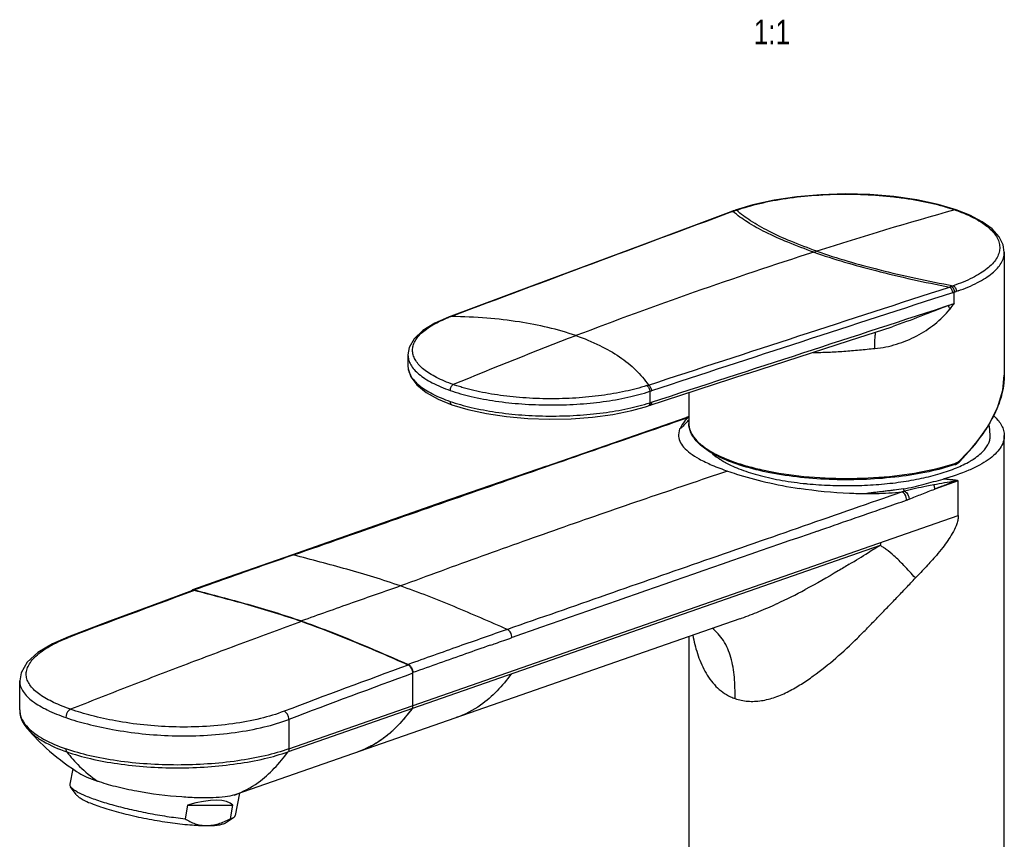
# Model space of a CAD drawing. Header units: millimetres. Extents: x 0 to 841, y 0 to 594.
# Tile 2 of 4: x 96 to 236, y 179 to 296. Entities that reach past the tile are written whole.
import ezdxf

# ---------------------------------------------------------------- set-up
doc = ezdxf.new("R2010")
doc.units = ezdxf.units.MM
doc.header["$LTSCALE"] = 46.255
doc.layers.get('0').update_dxf_attribs({"linetype": 'CONTINUOUS'})
doc.styles.get("Standard").update_dxf_attribs({"font": 'txt', "width": 0.8})

msp = doc.modelspace()

# ---------------------------------------------------------------- linework, layer by layer
at = {"color": 9, "linetype": 'CONTINUOUS'}
for p, q in [((197.51, 268.62), (197.26, 268.52)), ((197.61, 268.65), (197.51, 268.62)), ((197.96, 268.78), (197.77, 268.77)), ((208.99, 262.79), (209.42, 262.93)), ((228.76, 257.01), (229.03, 257.09)), ((229.03, 255.47), (229.03, 257.09)), ((185.59, 242.94), (185.83, 243.02)), ((185.59, 242.94), (185.59, 241.32)), ((185.59, 241.32), (185.83, 241.4)), ((190.82, 239.13), (191.08, 239.22)), ((190.82, 239.13), (191.08, 239.22)), ((229.57, 230.15), (226.24, 228.99)), ((229.57, 225.21), (229.57, 230.15)), ((134.11, 191.93), (229.57, 225.21)), ((218.45, 220.95), (133.99, 191.51)), ((134.77, 219.6), (134.52, 219.51)), ((120.37, 214.43), (119.85, 214.23)), ((120.63, 214.52), (120.37, 214.43)), ((198.5, 210.52), (198.46, 210.51)), ((198.5, 210.52), (198.46, 210.51)), ((95.7, 197.48), (95.71, 197.26)), ((134.11, 196.14), (134.11, 191.93))]:
    msp.add_line(p, q, dxfattribs=at)
at = {"color": 7, "linetype": 'CONTINUOUS'}
for p, q in [((229.31, 268.83), (229.31, 268.83)), ((236.16, 262.8), (236.16, 245.25)), ((236.16, 262.75), (236.16, 262.8)), ((151.09, 248.14), (151.09, 246.56)), ((151.09, 246.57), (151.09, 246.56)), ((199.59, 245.47), (185.32, 240.83)), ((191.16, 242.73), (191.16, 238.36)), ((157.36, 241.02), (157.36, 241.02)), ((170.85, 232.28), (190.79, 239.21)), ((191.16, 239.35), (191.1, 239.33)), ((189.83, 237.61), (189.66, 236.75)), ((189.91, 237.64), (189.83, 237.61)), ((236.16, 175.22), (236.16, 236.63)), ((229.76, 232.89), (231.99, 235.34)), ((229.14, 232.5), (229.14, 232.5)), ((216.57, 228.35), (216.5, 228.32)), ((125.45, 216.42), (120.34, 214.6)), ((120.63, 214.61), (120.65, 214.6)), ((120.63, 214.61), (120.66, 214.6)), ((126.59, 185.45), (198.46, 210.51)), ((135.88, 210.18), (135.9, 210.17)), ((135.88, 210.18), (135.91, 210.17)), ((191.16, 207.96), (191.16, 112.4)), ((151.79, 198.1), (151.79, 202.81)), ((95.7, 197.48), (95.7, 201.64)), ((96.29, 195.48), (96.31, 195.44)), ((96.31, 195.44), (96.33, 195.41)), ((96.33, 195.41), (96.36, 195.38)), ((96.36, 195.38), (96.38, 195.34)), ((96.38, 195.34), (96.4, 195.31)), ((96.4, 195.31), (96.42, 195.28)), ((96.42, 195.28), (96.44, 195.25)), ((96.44, 195.25), (96.47, 195.21)), ((96.47, 195.21), (96.49, 195.18)), ((96.49, 195.18), (96.51, 195.15)), ((96.51, 195.15), (96.54, 195.12)), ((96.54, 195.12), (96.56, 195.09)), ((96.56, 195.09), (96.58, 195.06)), ((96.58, 195.06), (96.61, 195.03)), ((96.61, 195.03), (96.63, 195)), ((96.63, 195), (96.65, 194.97)), ((96.65, 194.97), (96.68, 194.94)), ((96.68, 194.94), (96.7, 194.91)), ((96.7, 194.91), (96.73, 194.88)), ((96.73, 194.88), (96.75, 194.85)), ((96.75, 194.85), (96.78, 194.82)), ((96.78, 194.82), (96.81, 194.78)), ((96.81, 194.78), (96.81, 194.78)), ((143.88, 191.49), (143.84, 191.47)), ((103.28, 189.08), (102.87, 186.9)), ((103.76, 185.42), (102.97, 186.54)), ((126.34, 185.37), (126.59, 185.45)), ((127.05, 185.61), (126.45, 182.44)), ((119.65, 183.91), (119.29, 181.97)), ((119.65, 183.91), (126.12, 183.89)), ((125.76, 181.95), (126.12, 183.89)), ((125.07, 181.39), (126.22, 182.15)), ((125.76, 181.95), (126.22, 182.15))]:
    msp.add_line(p, q, dxfattribs=at)
for points in [[(229.31, 268.83), (226.71, 269.6), (223.68, 270.25), (220.42, 270.73), (216.99, 271.01), (213.48, 271.1), (209.97, 270.99), (206.56, 270.7), (203.31, 270.21), (200.31, 269.55), (197.77, 268.77)], [(197.77, 268.77), (197.71, 268.75), (197.54, 268.69), (184.43, 263.81)], [(236.16, 262.8), (235.99, 263.86), (235.41, 265), (234.41, 266.11), (233, 267.14), (231.24, 268.06), (229.31, 268.83)], [(184.43, 263.81), (169.07, 258.08), (156.88, 253.53)], [(156.88, 253.53), (154.9, 252.66), (153.19, 251.6), (151.97, 250.43), (151.28, 249.21), (151.09, 248.13)], [(199.59, 245.47), (214.08, 250.19), (220.14, 252.16)], [(151.09, 246.57), (151.11, 246.15), (151.49, 245), (152.34, 243.85), (153.67, 242.77), (155.41, 241.81), (157.36, 241.02)], [(231.99, 235.34), (233.85, 237.97), (235.18, 240.59), (235.94, 243.12), (236.16, 245.25)], [(157.36, 241.02), (159.63, 240.34), (162.29, 239.76), (165.15, 239.33), (168.18, 239.06), (171.26, 238.96), (174.36, 239.02), (177.4, 239.25), (180.3, 239.64), (183.01, 240.19), (185.32, 240.83)], [(191.1, 239.33), (191.07, 239.32), (190.79, 239.21)], [(170.85, 232.28), (155.98, 227.11), (134.49, 219.59)], [(229.14, 232.5), (229.21, 232.52), (229.44, 232.64), (229.53, 232.7)], [(229.53, 232.7), (229.56, 232.72), (229.72, 232.85), (229.76, 232.89)], [(134.49, 219.59), (129.17, 217.73), (125.45, 216.42)], [(120.34, 214.51), (114.62, 212.41), (108.53, 210.14), (102.64, 207.92)], [(102.64, 207.92), (100.36, 206.92), (98.27, 205.66), (96.76, 204.28), (95.9, 202.79), (95.7, 201.63)], [(95.71, 197.26), (95.72, 197.11), (95.72, 197.05), (95.73, 197.02), (95.73, 196.99), (95.73, 196.97), (95.74, 196.94), (95.74, 196.92), (95.74, 196.89), (95.75, 196.87), (95.75, 196.84), (95.76, 196.82), (95.76, 196.79), (95.77, 196.77), (95.77, 196.75), (95.78, 196.72), (95.78, 196.7), (95.79, 196.68), (95.79, 196.65), (95.8, 196.63), (95.8, 196.61), (95.81, 196.59), (95.81, 196.56), (95.82, 196.54), (95.83, 196.52), (95.83, 196.5), (95.84, 196.48), (95.84, 196.45), (95.85, 196.43), (95.86, 196.41), (95.86, 196.39), (95.87, 196.37), (95.88, 196.35), (95.88, 196.33), (95.89, 196.31), (95.9, 196.29), (95.91, 196.27), (95.91, 196.25), (95.92, 196.22), (95.93, 196.2), (95.94, 196.18), (95.94, 196.16), (95.95, 196.14), (95.96, 196.12), (95.97, 196.1), (95.98, 196.09), (95.98, 196.07), (95.99, 196.05), (96, 196.03), (96.01, 196.01), (96.02, 195.99), (96.03, 195.97), (96.04, 195.95), (96.04, 195.93), (96.05, 195.91), (96.06, 195.89), (96.07, 195.87), (96.08, 195.85), (96.09, 195.84), (96.1, 195.82), (96.11, 195.8), (96.12, 195.78), (96.13, 195.76), (96.14, 195.74), (96.15, 195.73), (96.16, 195.71), (96.17, 195.69), (96.18, 195.67), (96.19, 195.65), (96.2, 195.64), (96.21, 195.62), (96.22, 195.6), (96.23, 195.58), (96.24, 195.56), (96.25, 195.55), (96.26, 195.53), (96.27, 195.51), (96.29, 195.48)], [(96.81, 194.78), (97.15, 194.39), (97.49, 194.02), (97.85, 193.64), (98.23, 193.24), (98.63, 192.84), (99.06, 192.44), (99.5, 192.02), (99.97, 191.61), (100.47, 191.19), (100.98, 190.77), (101.51, 190.35), (102.06, 189.94), (102.63, 189.53), (103.22, 189.12), (103.82, 188.72), (104.15, 188.51)]]:
    msp.add_lwpolyline(points, dxfattribs=at)
at = {"color": 9, "linetype": 'CONTINUOUS'}
for centre, radius, start, end in [((4379.96, -11009.15), 12028.34, 110.348958, 110.552126), ((199.96, 262.2), 6.87, 109.2508, 109.9993), ((206.08, 245.88), 24.3, 109.975, 110.1976), ((206.09, 245.86), 24.32, 109.5283, 109.9748), ((393.77, -315.95), 607.53, 105.72659, 107.66459), ((229.21, 268.54), 0.305, 70.7966, 75.8626), ((403.33, -345.13), 638.23, 107.72813, 110.9566), ((220.17, 283.87), 27.29, 287.989, 288.6062), ((6352.98, -18606.19), 19832.45, 107.986803, 108.117259), ((-5932.51, 19090.65), 19817.38, 287.983061, 288.114422), ((305.84, 50.8), 218.61, 110.5713, 110.8053), ((187.81, 235.1), 45.08, 25.7493, 26.4139), ((216.62, 264.41), 15.3, 320.5128, 324.2266), ((156.99, 253.22), 0.324, 106.9863, 110.5996), ((164.86, 233.01), 21.96, 110.7604, 111.2751), ((165.09, 232.72), 22.31, 110.9316, 111.0604), ((165.24, 232.35), 22.71, 110.455, 110.9305), ((413.33, -371.31), 666.25, 110.95499, 112.57523), ((153.57, 246.56), 2.48, 179.9974, 183.3702), ((176.83, 269.83), 27.38, 287.6972, 288.2282), ((195.78, 234.12), 6.93, 132.6514, 134.3955), ((186.42, 249.08), 10.9, 295.3001, 295.757), ((191.26, 238.93), 0.423, 103.5376, 111.4695), ((220.17, 259.81), 28.59, 288.2013, 288.516), ((228.89, 233.79), 1.14, 288.5613, 294.4211), ((228.84, 233.89), 1.25, 294.4271, 299.9395), ((228.78, 234), 1.38, 299.9376, 305.1042), ((228.71, 234.09), 1.5, 305.0813, 308.2771), ((228.65, 234.16), 1.59, 308.2762, 311.0976), ((228.59, 234.24), 1.69, 311.1004, 314.2859), ((218.32, 242.32), 14.11, 283.3033, 284.8706), ((219.29, 235.89), 8.96, 289.1839, 291.5366), ((5549.85, -15155.89), 16279.73, 109.149572, 109.312056), ((521.93, -276.39), 582.62, 121.39227, 121.58556), ((-9.13, 587.57), 431.5, 301.1437, 301.569), ((571.31, -1022.84), 1316.88, 110.04932, 110.83455), ((170.31, 284.85), 79.56, 294.834, 298.0924), ((176.06, 272.52), 65.95, 292.3648, 294.7921), ((180.37, 261.99), 54.57, 289.5998, 292.3917), ((182.91, 255), 47.14, 289.3223, 289.5441), ((112.63, 182.44), 27.27, 110.8207, 111.4332), ((598.26, -1042.6), 1323.03, 109.21585, 109.37652), ((697.22, -1317.83), 1615.5, 109.44869, 109.73202), ((601.61, -1032.96), 1316.33, 110.01276, 110.83457), ((628.38, -1104.18), 1391.09, 110.03544, 110.81239), ((200.04, 205.66), 6.94, 244.8352, 248.1365), ((200.07, 205.74), 7.03, 248.1366, 250.6945)]:
    msp.add_arc(centre, radius, start, end, dxfattribs=at)
at = {"color": 7, "linetype": 'CONTINUOUS'}
for centre, radius, start, end in [((199.63, 230.16), 12.13, 134.3006, 135.9144), ((214.14, 235.21), 20.07, 4.6114, 8.4912), ((201.4, 242.18), 10.65, 236.8899, 237.4548), ((226.11, 241.89), 10.3, 303.1488, 303.6994), ((202.77, 244.48), 13.33, 240.9691, 241.2178), ((216.95, 293.44), 65.15, 256.8441, 261.1307), ((213.28, 282.49), 52.99, 264.1733, 264.3624), ((120.49, 214.18), 0.445, 109.6715, 115.0218), ((120.5, 214.17), 0.454, 98.7597, 109.6226), ((120.49, 214.09), 0.447, 106.8896, 109.9641), ((137.6, 206.69), 16.59, 311.028, 313.0051), ((125.52, 188.37), 3.15, 285.3618, 286.2431)]:
    msp.add_arc(centre, radius, start, end, dxfattribs=at)
msp.add_ellipse((113.01, 175.95), major_axis=(13.28, 7.71), ratio=0.298444, start_param=0.061415, end_param=0.88369, dxfattribs=at)
at = {"color": 9, "linetype": 'CONTINUOUS'}
for points, knots in [([(197.96, 268.78), (199.04, 269.16), (201.39, 269.83), (205.15, 270.53), (209.23, 270.96), (213.49, 271.12), (217.06, 271), (219.88, 270.76), (221.92, 270.51), (223.87, 270.19), (225.44, 269.87), (226.63, 269.58), (227.35, 269.38), (227.91, 269.22), (228.25, 269.11), (228.52, 269.03), (228.71, 268.97), (228.91, 268.9), (229.03, 268.85), (229.1, 268.83)], [0, 0, 0, 0, 0.10908, 0.231192, 0.362535, 0.498734, 0.635125, 0.701902, 0.766974, 0.829805, 0.889887, 0.918753, 0.946759, 0.960424, 0.973858, 0.980479, 0.987072, 0.993524, 1, 1, 1, 1]), ([(197.44, 268.59), (197.42, 268.59), (197.36, 268.6), (197.29, 268.59), (197.24, 268.58)], [0, 0, 0, 0, 0.259329, 1, 1, 1, 1]), ([(208.99, 262.79), (207.74, 263.23), (205.41, 264.1), (202.23, 265.52), (199.6, 266.97), (198.09, 268.04), (197.44, 268.59)], [0, 0, 0, 0, 0.305897, 0.573414, 0.804017, 1, 1, 1, 1]), ([(197.69, 268.68), (197.67, 268.69), (197.61, 268.7), (197.54, 268.69), (197.49, 268.67)], [0, 0, 0, 0, 0.259418, 1, 1, 1, 1]), ([(209.42, 262.93), (208.17, 263.37), (205.84, 264.24), (202.68, 265.67), (200.07, 267.14), (198.59, 268.22), (197.96, 268.78)], [0, 0, 0, 0, 0.307284, 0.575135, 0.80518, 1, 1, 1, 1]), ([(229.33, 268.75), (229.58, 268.66), (230.05, 268.48), (230.95, 268.11), (231.97, 267.62), (233.05, 266.98), (233.94, 266.3), (234.65, 265.6), (235.16, 264.86), (235.46, 264.11), (235.54, 263.33), (235.39, 262.56), (235.03, 261.81), (234.46, 261.09), (233.69, 260.39), (232.74, 259.73), (231.15, 258.85), (229.82, 258.32), (228.87, 258)], [0, 0, 0, 0, 0.044093, 0.086355, 0.16519, 0.236286, 0.299674, 0.355759, 0.40546, 0.450373, 0.492872, 0.535811, 0.58194, 0.633401, 0.691577, 0.757224, 0.830594, 1, 1, 1, 1]), ([(229.1, 268.83), (229.12, 268.84), (229.17, 268.85), (229.24, 268.85), (229.28, 268.84)], [0, 0, 0, 0, 0.260834, 1, 1, 1, 1]), ([(208.99, 262.79), (211.89, 261.78), (218.29, 259.92), (224.8, 258.5), (228.33, 257.82)], [0, 0, 0, 0, 0.460897, 1, 1, 1, 1]), ([(209.42, 262.93), (212.33, 261.91), (218.77, 260.06), (225.32, 258.66), (228.87, 258)], [0, 0, 0, 0, 0.460295, 1, 1, 1, 1]), ([(229.57, 257.27), (230.52, 257.6), (231.86, 258.15), (233.45, 259.06), (234.4, 259.74), (235.16, 260.45), (235.72, 261.2), (236.07, 261.96), (236.16, 262.5), (236.16, 262.75)], [0, 0, 0, 0, 0.334136, 0.478609, 0.607742, 0.722195, 0.823548, 0.914693, 1, 1, 1, 1]), ([(185.39, 243.83), (192.55, 246.17), (206.86, 250.83), (221.18, 255.5), (228.33, 257.82)], [0, 0, 0, 0, 0.500289, 1, 1, 1, 1]), ([(228.33, 257.82), (228.35, 257.83), (228.44, 257.86), (228.53, 257.89), (228.59, 257.91)], [0, 0, 0, 0, 0.253796, 1, 1, 1, 1]), ([(228.33, 257.82), (228.46, 257.76), (228.68, 257.49), (228.76, 257.18), (228.76, 257.01)], [0, 0, 0, 0, 0.471265, 1, 1, 1, 1]), ([(228.59, 257.91), (228.73, 257.84), (228.95, 257.58), (229.03, 257.26), (229.03, 257.09)], [0, 0, 0, 0, 0.471357, 1, 1, 1, 1]), ([(228.87, 258), (229.01, 257.94), (229.23, 257.68), (229.31, 257.36), (229.31, 257.19)], [0, 0, 0, 0, 0.472781, 1, 1, 1, 1]), ([(229.03, 257.09), (229.1, 257.12), (229.19, 257.15), (229.29, 257.18), (229.31, 257.19)], [0, 0, 0, 0, 0.752073, 1, 1, 1, 1]), ([(217.7, 249.05), (218.75, 249.13), (220.81, 249.57), (223.7, 250.77), (226.3, 252.45), (227.77, 253.9), (228.42, 254.69)], [0, 0, 0, 0, 0.254559, 0.505516, 0.752985, 1, 1, 1, 1]), ([(228.19, 255.16), (227.54, 254.91), (226.22, 254.4), (223.55, 253.37), (221.52, 252.62), (220.14, 252.16)], [0, 0, 0, 0, 0.24488, 0.493018, 1, 1, 1, 1]), ([(157.56, 243.9), (157.13, 244.04), (156.32, 244.36), (155.19, 244.88), (154.2, 245.44), (153.37, 246.02), (152.7, 246.64), (152.2, 247.28), (151.87, 247.94), (151.72, 248.62), (151.77, 249.3), (152, 249.97), (152.42, 250.63), (153, 251.26), (153.75, 251.86), (155.03, 252.67), (156.12, 253.17), (156.89, 253.47)], [0, 0, 0, 0, 0.088605, 0.169924, 0.243734, 0.309965, 0.368847, 0.421153, 0.468211, 0.511983, 0.555053, 0.600166, 0.649619, 0.705067, 0.767575, 0.837552, 1, 1, 1, 1]), ([(157.08, 253.54), (157.06, 253.54), (157, 253.55), (156.94, 253.54), (156.9, 253.53)], [0, 0, 0, 0, 0.258957, 1, 1, 1, 1]), ([(157.3, 253.62), (157.28, 253.63), (157.22, 253.64), (157.15, 253.63), (157.1, 253.61)], [0, 0, 0, 0, 0.259625, 1, 1, 1, 1]), ([(175.06, 250.88), (172.44, 251.79), (168.19, 252.76), (162.22, 253.44), (158.98, 253.59), (157.3, 253.62)], [0, 0, 0, 0, 0.461061, 0.720137, 1, 1, 1, 1]), ([(217.7, 249.05), (217.69, 249.31), (217.69, 249.8), (217.71, 250.47), (217.76, 251), (217.8, 251.32), (217.84, 251.44)], [0, 0, 0, 0, 0.325492, 0.608677, 0.836697, 1, 1, 1, 1]), ([(175.06, 250.88), (176.21, 250.48), (178.36, 249.61), (181.25, 247.98), (183.62, 246.08), (184.87, 244.6), (185.39, 243.83)], [0, 0, 0, 0, 0.287234, 0.545694, 0.780867, 1, 1, 1, 1]), ([(208.89, 248.49), (209.62, 248.49), (211.08, 248.51), (213.28, 248.65), (215.49, 248.85), (216.96, 248.99), (217.7, 249.05)], [0, 0, 0, 0, 0.247528, 0.498087, 0.74981, 1, 1, 1, 1]), ([(151.09, 248.13), (151.09, 247.89), (151.16, 247.4), (151.47, 246.7), (151.98, 246.01), (152.67, 245.35), (153.54, 244.72), (154.99, 243.88), (156.22, 243.38), (157.09, 243.08)], [0, 0, 0, 0, 0.085571, 0.176741, 0.277992, 0.392305, 0.521325, 0.665743, 1, 1, 1, 1]), ([(151.09, 246.41), (151.11, 246.18), (151.2, 245.71), (151.54, 245.02), (152.05, 244.36), (152.75, 243.72), (153.61, 243.11), (155.04, 242.3), (156.24, 241.81), (157.09, 241.51)], [0, 0, 0, 0, 0.085221, 0.176809, 0.278769, 0.393712, 0.523053, 0.667364, 1, 1, 1, 1]), ([(236.16, 245.25), (236.16, 243.84), (235.68, 241.66), (234.41, 238.92), (233.55, 237.56), (233.08, 236.88)], [0, 0, 0, 0, 0.465927, 0.724221, 1, 1, 1, 1]), ([(157.56, 243.9), (157.49, 243.87), (157.33, 243.75), (157.15, 243.46), (157.09, 243.21), (157.09, 243.08)], [0, 0, 0, 0, 0.221787, 0.605443, 1, 1, 1, 1]), ([(157.09, 243.08), (158.09, 242.73), (160.23, 242.13), (163.66, 241.49), (167.38, 241.1), (171.25, 240.95), (175.13, 241.06), (178.88, 241.42), (182.37, 242.02), (184.56, 242.6), (185.59, 242.94)], [0, 0, 0, 0, 0.109297, 0.23106, 0.361684, 0.497055, 0.632819, 0.764604, 0.888234, 1, 1, 1, 1]), ([(185.15, 243.75), (184.16, 243.43), (182.03, 242.87), (178.65, 242.29), (175.02, 241.94), (171.26, 241.83), (168.11, 241.95), (165.64, 242.18), (163.86, 242.41), (162.15, 242.69), (160.78, 242.98), (159.73, 243.24), (158.98, 243.44), (158.37, 243.63), (157.91, 243.78), (157.67, 243.85), (157.56, 243.9)], [0, 0, 0, 0, 0.111987, 0.235666, 0.367458, 0.503177, 0.638506, 0.704642, 0.76906, 0.83124, 0.890727, 0.919336, 0.947116, 0.974022, 0.987111, 1, 1, 1, 1]), ([(185.15, 243.75), (185.29, 243.68), (185.5, 243.42), (185.59, 243.1), (185.59, 242.94)], [0, 0, 0, 0, 0.471467, 1, 1, 1, 1]), ([(185.39, 243.83), (185.53, 243.76), (185.74, 243.5), (185.83, 243.18), (185.83, 243.02)], [0, 0, 0, 0, 0.47146, 1, 1, 1, 1]), ([(157.09, 241.51), (157.09, 241.46), (157.1, 241.35), (157.15, 241.2), (157.24, 241.09), (157.32, 241.04), (157.36, 241.02)], [0, 0, 0, 0, 0.289315, 0.550933, 0.784324, 1, 1, 1, 1]), ([(157.09, 241.51), (158.09, 241.17), (160.23, 240.56), (163.66, 239.93), (167.38, 239.52), (171.25, 239.37), (175.13, 239.47), (178.88, 239.82), (182.37, 240.42), (184.56, 240.99), (185.59, 241.32)], [0, 0, 0, 0, 0.10932, 0.231117, 0.361778, 0.497179, 0.632957, 0.76473, 0.888317, 1, 1, 1, 1]), ([(185.47, 240.93), (185.46, 240.92), (185.42, 240.87), (185.37, 240.84), (185.32, 240.83)], [0, 0, 0, 0, 0.260896, 1, 1, 1, 1]), ([(185.56, 241.1), (185.55, 241.08), (185.53, 241.02), (185.5, 240.96), (185.47, 240.93)], [0, 0, 0, 0, 0.266492, 1, 1, 1, 1]), ([(185.83, 241.4), (185.83, 241.34), (185.82, 241.23), (185.77, 241.08), (185.68, 240.97), (185.6, 240.92), (185.56, 240.91)], [0, 0, 0, 0, 0.293168, 0.556143, 0.788008, 1, 1, 1, 1]), ([(185.59, 241.32), (185.59, 241.3), (185.58, 241.22), (185.57, 241.15), (185.56, 241.1)], [0, 0, 0, 0, 0.261451, 1, 1, 1, 1]), ([(134.77, 219.6), (144.1, 222.86), (158.09, 227.77), (176.78, 234.26), (186.14, 237.51), (190.82, 239.13)], [0, 0, 0, 0, 0.499384, 0.749375, 1, 1, 1, 1]), ([(190.93, 239.07), (190.81, 238.96), (190.41, 238.53), (190.07, 238.03), (189.91, 237.64)], [0, 0, 0, 0, 0.278591, 1, 1, 1, 1]), ([(190.79, 239.21), (190.86, 239.24), (190.96, 239.24), (191.06, 239.23), (191.08, 239.22)], [0, 0, 0, 0, 0.738353, 1, 1, 1, 1]), ([(191.16, 238.36), (191.16, 238.02), (191.3, 237.3), (191.89, 236.3), (192.82, 235.35), (194.07, 234.46), (195.64, 233.63), (197.49, 232.88), (199.6, 232.21), (201.1, 231.85), (201.88, 231.68)], [0, 0, 0, 0, 0.075815, 0.159735, 0.257452, 0.371921, 0.504122, 0.653748, 0.819631, 1, 1, 1, 1]), ([(233.08, 236.88), (232.84, 236.55), (231.83, 235.19), (230.69, 233.93), (229.77, 233.03)], [0, 0, 0, 0, 0.240676, 1, 1, 1, 1]), ([(225.44, 231.68), (225.76, 231.75), (226.99, 232.03), (228.21, 232.36), (229.1, 232.65)], [0, 0, 0, 0, 0.261904, 1, 1, 1, 1]), ([(229.14, 232.5), (229.17, 232.51), (229.24, 232.57), (229.25, 232.66), (229.25, 232.7)], [0, 0, 0, 0, 0.443102, 1, 1, 1, 1]), ([(229.53, 232.7), (229.55, 232.71), (229.58, 232.77), (229.58, 232.84), (229.57, 232.87)], [0, 0, 0, 0, 0.431996, 1, 1, 1, 1]), ([(229.76, 232.89), (229.77, 232.9), (229.79, 232.94), (229.78, 233), (229.77, 233.03)], [0, 0, 0, 0, 0.1995, 1, 1, 1, 1]), ([(196.69, 231.56), (194.75, 230.91), (190.86, 229.6), (183.06, 226.96), (173.31, 223.58), (161.64, 219.43), (153.88, 216.6), (150.02, 215.17)], [0, 0, 0, 0, 0.124135, 0.248795, 0.499236, 0.750051, 1, 1, 1, 1]), ([(201.88, 231.68), (203.75, 231.28), (207.67, 230.7), (213.66, 230.42), (219.65, 230.7), (223.57, 231.28), (225.44, 231.68)], [0, 0, 0, 0, 0.241502, 0.499999, 0.758497, 1, 1, 1, 1]), ([(229.57, 230.15), (229.54, 230.18), (229.47, 230.23), (229.33, 230.24), (229.2, 230.24), (229.03, 230.27), (228.81, 230.29), (228.46, 230.33), (228, 230.38), (227.64, 230.41), (227.45, 230.43)], [0, 0, 0, 0, 0.058134, 0.118606, 0.18094, 0.241326, 0.363061, 0.486583, 0.739534, 1, 1, 1, 1]), ([(221.94, 228.69), (221.93, 228.71), (221.85, 228.81), (221.8, 228.93), (221.76, 229.02)], [0, 0, 0, 0, 0.217923, 1, 1, 1, 1]), ([(226.1, 229.59), (225.76, 229.52), (224.37, 229.26), (222.98, 228.96), (221.94, 228.69)], [0, 0, 0, 0, 0.242761, 1, 1, 1, 1]), ([(222.58, 227.55), (222.89, 227.67), (223.49, 227.92), (224.71, 228.41), (225.63, 228.76), (226.24, 228.99)], [0, 0, 0, 0, 0.251241, 0.498673, 1, 1, 1, 1]), ([(229.12, 230.13), (228.62, 230.05), (227.62, 229.86), (226.61, 229.68), (226.1, 229.59)], [0, 0, 0, 0, 0.490754, 1, 1, 1, 1]), ([(226.24, 228.99), (226.24, 229.04), (226.23, 229.25), (226.17, 229.45), (226.1, 229.59)], [0, 0, 0, 0, 0.242747, 1, 1, 1, 1]), ([(229.12, 230.13), (229, 230.07), (228.76, 229.98), (228.28, 229.78), (227.68, 229.55), (226.96, 229.27), (226.48, 229.09), (226.24, 228.99)], [0, 0, 0, 0, 0.125707, 0.250899, 0.501054, 0.750694, 1, 1, 1, 1]), ([(229.12, 230.13), (229.16, 230.14), (229.31, 230.16), (229.46, 230.14), (229.57, 230.15)], [0, 0, 0, 0, 0.255678, 1, 1, 1, 1]), ([(221.57, 228.59), (212.18, 225.32), (198.12, 220.43), (179.35, 213.89), (169.98, 210.61), (165.27, 208.97)], [0, 0, 0, 0, 0.5001, 0.749066, 1, 1, 1, 1]), ([(216.57, 228.35), (216.99, 228.35), (218.66, 228.37), (220.32, 228.47), (221.56, 228.59)], [0, 0, 0, 0, 0.253633, 1, 1, 1, 1]), ([(222.23, 227.42), (222.23, 227.55), (222.17, 228), (221.88, 228.46), (221.57, 228.59)], [0, 0, 0, 0, 0.265898, 1, 1, 1, 1]), ([(221.94, 228.69), (222.13, 228.59), (222.44, 228.23), (222.57, 227.78), (222.58, 227.55)], [0, 0, 0, 0, 0.478799, 1, 1, 1, 1]), ([(209.52, 223.01), (212.7, 224.11), (216.94, 225.59), (221.18, 227.06), (222.23, 227.42)], [0, 0, 0, 0, 0.750985, 1, 1, 1, 1]), ([(229.57, 224.95), (229.57, 224.75), (229.5, 224.34), (229.23, 223.57), (228.76, 222.66), (228.1, 221.63), (227.62, 220.98), (227.38, 220.66)], [0, 0, 0, 0, 0.123731, 0.250391, 0.502178, 0.751615, 1, 1, 1, 1]), ([(229.57, 225.21), (229.57, 225.17), (229.57, 225.08), (229.57, 224.99), (229.57, 224.95)], [0, 0, 0, 0, 0.500414, 1, 1, 1, 1]), ([(218.45, 220.95), (218.46, 220.97), (218.5, 221.02), (218.53, 221.08), (218.55, 221.13)], [0, 0, 0, 0, 0.239225, 1, 1, 1, 1]), ([(220.42, 219.49), (220.06, 219.81), (219.56, 220.23), (218.88, 220.69), (218.59, 220.87), (218.45, 220.95)], [0, 0, 0, 0, 0.58326, 0.804066, 1, 1, 1, 1]), ([(218.55, 221.13), (218.55, 221.15), (218.57, 221.23), (218.57, 221.31), (218.57, 221.37)], [0, 0, 0, 0, 0.238293, 1, 1, 1, 1]), ([(227.38, 220.66), (227.08, 220.28), (226.32, 219.34), (225, 217.91), (223.99, 216.85), (223.48, 216.32)], [0, 0, 0, 0, 0.248359, 0.62257, 1, 1, 1, 1]), ([(134.52, 219.51), (132.24, 218.72), (127.61, 217.1), (122.99, 215.45), (120.63, 214.61)], [0, 0, 0, 0, 0.490234, 1, 1, 1, 1]), ([(134.49, 219.59), (134.56, 219.61), (134.66, 219.62), (134.75, 219.6), (134.77, 219.6)], [0, 0, 0, 0, 0.738723, 1, 1, 1, 1]), ([(150.02, 215.17), (147.5, 216.05), (142.43, 217.59), (137.31, 218.92), (134.77, 219.6)], [0, 0, 0, 0, 0.504432, 1, 1, 1, 1]), ([(223.48, 216.32), (222.94, 216.91), (221.95, 218), (220.91, 219.04), (220.42, 219.49)], [0, 0, 0, 0, 0.547704, 1, 1, 1, 1]), ([(214.04, 218.26), (213.52, 217.95), (211.45, 216.71), (209.36, 215.51), (207.77, 214.67)], [0, 0, 0, 0, 0.252384, 1, 1, 1, 1]), ([(197.75, 199.11), (198.33, 198.91), (199.59, 198.65), (201.55, 198.75), (203.52, 199.27), (205.42, 200.11), (207.22, 201.16), (209.49, 202.71), (212.19, 204.87), (214.71, 207.24), (216.66, 209.2), (218.07, 210.67), (219.47, 212.11), (220.84, 213.52), (222.18, 214.91), (223.05, 215.85), (223.48, 216.32)], [0, 0, 0, 0, 0.057338, 0.117487, 0.180619, 0.245457, 0.310311, 0.37382, 0.501171, 0.630681, 0.694884, 0.758219, 0.820291, 0.881114, 0.940975, 1, 1, 1, 1]), ([(150.02, 215.17), (147.72, 214.36), (143, 212.72), (138.29, 211.04), (135.88, 210.18)], [0, 0, 0, 0, 0.48794, 1, 1, 1, 1]), ([(165.27, 208.97), (162.74, 210.06), (157.71, 212.26), (152.6, 214.27), (150.02, 215.17)], [0, 0, 0, 0, 0.502154, 1, 1, 1, 1]), ([(135.88, 210.09), (133.13, 209.09), (127.51, 207.02), (119.22, 203.9), (110.99, 200.75), (105.65, 198.63), (102.97, 197.58)], [0, 0, 0, 0, 0.249276, 0.510094, 0.755312, 1, 1, 1, 1]), ([(102.64, 207.92), (102.67, 207.93), (102.76, 207.96), (102.86, 207.95), (102.94, 207.93)], [0, 0, 0, 0, 0.242647, 1, 1, 1, 1]), ([(165.27, 208.97), (162.96, 208.17), (158.24, 206.52), (153.54, 204.84), (151.13, 203.98)], [0, 0, 0, 0, 0.487947, 1, 1, 1, 1]), ([(165.93, 207.8), (165.93, 207.92), (165.87, 208.37), (165.58, 208.84), (165.27, 208.97)], [0, 0, 0, 0, 0.265652, 1, 1, 1, 1]), ([(191.71, 208.15), (191.88, 207.27), (192.32, 205.5), (193.35, 202.99), (194.65, 201.13), (195.98, 199.99), (196.71, 199.56), (197.09, 199.38)], [0, 0, 0, 0, 0.252976, 0.511202, 0.761535, 0.881944, 1, 1, 1, 1]), ([(197.75, 199.11), (197.75, 200.12), (197.74, 202.1), (197.28, 204.92), (196.24, 207.37), (195.12, 208.65), (194.49, 209.13)], [0, 0, 0, 0, 0.278435, 0.542015, 0.782685, 1, 1, 1, 1]), ([(102.97, 197.58), (102.15, 197.87), (100.63, 198.46), (98.91, 199.4), (97.84, 200.24), (97.25, 200.88), (96.83, 201.55), (96.62, 202.26), (96.63, 203.01), (96.88, 203.75), (97.35, 204.49), (98.04, 205.22), (98.93, 205.92), (100.45, 206.88), (101.74, 207.46), (102.66, 207.83)], [0, 0, 0, 0, 0.15568, 0.288732, 0.345854, 0.396833, 0.44262, 0.48513, 0.527211, 0.572229, 0.623012, 0.681429, 0.748478, 0.824345, 1, 1, 1, 1]), ([(162.82, 206.72), (163.07, 206.8), (164.11, 207.17), (165.14, 207.53), (165.93, 207.8)], [0, 0, 0, 0, 0.241947, 1, 1, 1, 1]), ([(165.81, 202.6), (164.57, 200.94), (162.26, 198.37), (159.21, 196.82), (157.98, 196.4)], [0, 0, 0, 0, 0.615448, 1, 1, 1, 1]), ([(95.7, 201.62), (95.7, 201.36), (95.79, 200.82), (96.18, 200.06), (96.78, 199.35), (97.89, 198.41), (99.75, 197.37), (101.39, 196.72), (102.29, 196.4)], [0, 0, 0, 0, 0.088301, 0.181639, 0.285169, 0.401707, 0.67586, 1, 1, 1, 1]), ([(95.71, 197.26), (95.74, 196.85), (96.02, 195.99), (96.57, 195.28), (96.91, 194.94)], [0, 0, 0, 0, 0.462414, 1, 1, 1, 1]), ([(102.97, 197.58), (102.88, 197.54), (102.49, 197.27), (102.29, 196.77), (102.29, 196.4)], [0, 0, 0, 0, 0.224563, 1, 1, 1, 1]), ([(133.43, 197.3), (132.32, 196.88), (129.9, 196.16), (124.59, 195.18), (117.63, 194.86), (110.87, 195.56), (106.06, 196.61), (103.94, 197.24), (102.97, 197.58)], [0, 0, 0, 0, 0.114839, 0.244483, 0.523028, 0.786366, 0.900669, 1, 1, 1, 1]), ([(134.11, 196.14), (134.11, 196.27), (134.06, 196.57), (133.85, 197), (133.58, 197.24), (133.43, 197.3)], [0, 0, 0, 0, 0.26029, 0.654995, 1, 1, 1, 1]), ([(102.29, 196.4), (103.3, 196.05), (105.5, 195.4), (110.53, 194.32), (117.59, 193.59), (124.86, 193.93), (130.42, 194.95), (132.95, 195.7), (134.11, 196.14)], [0, 0, 0, 0, 0.098988, 0.213059, 0.47637, 0.755246, 0.885047, 1, 1, 1, 1]), ([(96.81, 194.78), (97.1, 194.45), (97.8, 193.8), (99.63, 192.6), (101.25, 191.92), (102.41, 191.51)], [0, 0, 0, 0, 0.20057, 0.433875, 1, 1, 1, 1]), ([(96.91, 194.94), (97.2, 194.64), (97.91, 194.05), (99.66, 192.95), (101.2, 192.32), (102.29, 191.93)], [0, 0, 0, 0, 0.204909, 0.439904, 1, 1, 1, 1]), ([(134.11, 191.93), (132.99, 191.54), (130.58, 190.87), (125.28, 189.9), (118.2, 189.45), (111.12, 189.9), (105.82, 190.87), (103.41, 191.54), (102.29, 191.93)], [0, 0, 0, 0, 0.109929, 0.232541, 0.500005, 0.767462, 0.890067, 1, 1, 1, 1]), ([(102.29, 191.93), (102.29, 191.85), (102.29, 191.7), (102.37, 191.57), (102.41, 191.51)], [0, 0, 0, 0, 0.539953, 1, 1, 1, 1]), ([(102.41, 191.51), (103.52, 191.13), (105.92, 190.46), (109.74, 189.76), (113.89, 189.33), (118.2, 189.18), (122.51, 189.33), (126.66, 189.76), (130.49, 190.46), (132.88, 191.13), (133.99, 191.51)], [0, 0, 0, 0, 0.109835, 0.232393, 0.363882, 0.499971, 0.636045, 0.767522, 0.890122, 1, 1, 1, 1]), ([(102.41, 191.51), (102.97, 190.78), (104.32, 189.26), (105.88, 187.96), (106.78, 187.33)], [0, 0, 0, 0, 0.45611, 1, 1, 1, 1]), ([(126.34, 185.37), (127.53, 185.8), (130.52, 187.36), (132.77, 189.88), (133.99, 191.51)], [0, 0, 0, 0, 0.38524, 1, 1, 1, 1]), ([(134.11, 191.93), (134.11, 191.85), (134.11, 191.7), (134.03, 191.57), (133.99, 191.51)], [0, 0, 0, 0, 0.539922, 1, 1, 1, 1])]:
    msp.add_open_spline(points, degree=3, knots=knots, dxfattribs=at)
for points in [[(229.1, 268.83), (229.18, 268.8), (229.25, 268.78), (229.33, 268.75)], [(229.57, 257.27), (229.49, 257.24), (229.4, 257.21), (229.31, 257.19)]]:
    msp.add_open_spline(points, degree=3, dxfattribs=at)
at = {"color": 7, "linetype": 'CONTINUOUS'}
for points, knots in [([(234.66, 239.44), (234.89, 239.23), (235.31, 238.8), (235.79, 238.1), (236.09, 237.37), (236.16, 236.87), (236.16, 236.62)], [0, 0, 0, 0, 0.287921, 0.545152, 0.778989, 1, 1, 1, 1]), ([(190.92, 238.6), (190.84, 238.52), (190.69, 238.35), (190.46, 238.11), (190.27, 237.9), (190.09, 237.74), (189.98, 237.66), (189.91, 237.64)], [0, 0, 0, 0, 0.239284, 0.476414, 0.717298, 0.845009, 1, 1, 1, 1]), ([(195.64, 233.51), (194.99, 233.82), (193.81, 234.46), (192.55, 235.47), (191.83, 236.34), (191.45, 236.99), (191.21, 237.67), (191.16, 238.13), (191.16, 238.36)], [0, 0, 0, 0, 0.313304, 0.577265, 0.693238, 0.800561, 0.901719, 1, 1, 1, 1]), ([(189.66, 236.75), (189.66, 236.44), (189.81, 235.78), (190.42, 234.89), (191.39, 234.05), (192.17, 233.56), (192.62, 233.31)], [0, 0, 0, 0, 0.194223, 0.413836, 0.679194, 1, 1, 1, 1]), ([(236.16, 236.62), (236.16, 236.32), (236.05, 235.69), (235.59, 234.79), (234.84, 233.93), (233.83, 233.11), (232.57, 232.34), (230.46, 231.34), (228.7, 230.77), (227.45, 230.43)], [0, 0, 0, 0, 0.079912, 0.166768, 0.265756, 0.379936, 0.510628, 0.658061, 1, 1, 1, 1]), ([(233.33, 234.61), (233.47, 234.78), (233.73, 235.13), (234.01, 235.69), (234.15, 236.26), (234.17, 236.64), (234.15, 236.83)], [0, 0, 0, 0, 0.276716, 0.530431, 0.768457, 1, 1, 1, 1]), ([(231.83, 233.32), (232.12, 233.51), (232.66, 233.91), (233.13, 234.38), (233.33, 234.61)], [0, 0, 0, 0, 0.53045, 1, 1, 1, 1]), ([(192.62, 233.31), (193.21, 232.98), (194.55, 232.34), (195.94, 231.82), (196.69, 231.56)], [0, 0, 0, 0, 0.461575, 1, 1, 1, 1]), ([(194.34, 234.24), (194.42, 234.15), (194.81, 233.79), (195.24, 233.48), (195.58, 233.26)], [0, 0, 0, 0, 0.233051, 1, 1, 1, 1]), ([(229.14, 232.5), (227.91, 232.08), (225.24, 231.38), (221.01, 230.69), (216.45, 230.32), (211.77, 230.29), (207.17, 230.6), (202.85, 231.23), (199.01, 232.16), (196.68, 233.02), (195.64, 233.51)], [0, 0, 0, 0, 0.11415, 0.241389, 0.377114, 0.516085, 0.652851, 0.782106, 0.89908, 1, 1, 1, 1]), ([(195.67, 233.2), (195.72, 233.17), (195.93, 233.04), (196.14, 232.92), (196.3, 232.83)], [0, 0, 0, 0, 0.243699, 1, 1, 1, 1]), ([(231.03, 232.83), (231.1, 232.87), (231.34, 233), (231.57, 233.15), (231.75, 233.26)], [0, 0, 0, 0, 0.257258, 1, 1, 1, 1]), ([(196.35, 232.8), (197.07, 232.4), (198.71, 231.68), (201.43, 230.84), (204.55, 230.18), (206.75, 229.88), (207.9, 229.77)], [0, 0, 0, 0, 0.205562, 0.444431, 0.711503, 1, 1, 1, 1]), ([(208.07, 229.75), (209.15, 229.64), (211.32, 229.5), (214.59, 229.46), (217.84, 229.6), (220.98, 229.92), (223.93, 230.41), (226.62, 231.05), (228.98, 231.83), (230.4, 232.48), (231.03, 232.83)], [0, 0, 0, 0, 0.138195, 0.278666, 0.418228, 0.553729, 0.682166, 0.800804, 0.907321, 1, 1, 1, 1]), ([(196.69, 231.56), (197.1, 231.41), (198.89, 230.82), (200.71, 230.33), (202.12, 230)], [0, 0, 0, 0, 0.232339, 1, 1, 1, 1]), ([(221.76, 229.02), (222.76, 229.17), (224.66, 229.65), (226.54, 230.18), (227.45, 230.43)], [0, 0, 0, 0, 0.513688, 1, 1, 1, 1]), ([(216.5, 228.32), (215.69, 228.32), (212.48, 228.38), (209.28, 228.7), (206.9, 229.07)], [0, 0, 0, 0, 0.251092, 1, 1, 1, 1]), ([(221.76, 229.02), (221.33, 228.96), (220.69, 228.87), (219.82, 228.76), (219.16, 228.68), (218.5, 228.6), (217.95, 228.54), (217.51, 228.49), (217.19, 228.45), (216.92, 228.42), (216.71, 228.38), (216.61, 228.36), (216.57, 228.35)], [0, 0, 0, 0, 0.2485, 0.374042, 0.500249, 0.626932, 0.753798, 0.817113, 0.880092, 0.942253, 0.972394, 1, 1, 1, 1]), ([(120.13, 214.44), (120.14, 214.46), (120.19, 214.51), (120.25, 214.56), (120.3, 214.58)], [0, 0, 0, 0, 0.259921, 1, 1, 1, 1]), ([(120.63, 214.52), (120.61, 214.53), (120.52, 214.54), (120.43, 214.54), (120.36, 214.52)], [0, 0, 0, 0, 0.26119, 1, 1, 1, 1]), ([(135.88, 210.09), (133.35, 210.97), (128.29, 212.52), (123.17, 213.85), (120.64, 214.52)], [0, 0, 0, 0, 0.504516, 1, 1, 1, 1]), ([(120.66, 214.6), (123.19, 213.93), (128.3, 212.6), (133.36, 211.05), (135.88, 210.18)], [0, 0, 0, 0, 0.495516, 1, 1, 1, 1]), ([(151.13, 203.89), (149.87, 204.44), (146.71, 205.81), (141.65, 207.95), (137.81, 209.41), (135.88, 210.09)], [0, 0, 0, 0, 0.250543, 0.627443, 1, 1, 1, 1]), ([(135.9, 210.17), (137.19, 209.72), (142.33, 207.82), (147.34, 205.61), (151.13, 203.98)], [0, 0, 0, 0, 0.247794, 1, 1, 1, 1]), ([(151.13, 203.98), (151.14, 203.97), (151.22, 203.93), (151.28, 203.89), (151.33, 203.85)], [0, 0, 0, 0, 0.238149, 1, 1, 1, 1]), ([(151.79, 202.72), (151.79, 202.85), (151.72, 203.3), (151.44, 203.76), (151.13, 203.89)], [0, 0, 0, 0, 0.26569, 1, 1, 1, 1]), ([(151.33, 203.85), (151.35, 203.83), (151.42, 203.77), (151.48, 203.7), (151.52, 203.64)], [0, 0, 0, 0, 0.241619, 1, 1, 1, 1]), ([(151.52, 203.64), (151.55, 203.6), (151.65, 203.44), (151.72, 203.25), (151.76, 203.1)], [0, 0, 0, 0, 0.245293, 1, 1, 1, 1]), ([(151.67, 197.67), (151.71, 197.73), (151.79, 197.86), (151.79, 198.02), (151.79, 198.1)], [0, 0, 0, 0, 0.460093, 1, 1, 1, 1]), ([(151.67, 197.67), (150.42, 196.01), (148.12, 193.44), (145.07, 191.89), (143.84, 191.47)], [0, 0, 0, 0, 0.615454, 1, 1, 1, 1]), ([(151.67, 197.67), (151.43, 197.35), (150.58, 196.26), (149.64, 195.23), (148.92, 194.55)], [0, 0, 0, 0, 0.287547, 1, 1, 1, 1]), ([(148.49, 194.17), (148.31, 194.01), (147.62, 193.44), (146.88, 192.93), (146.33, 192.61)], [0, 0, 0, 0, 0.277849, 1, 1, 1, 1]), ([(146.33, 192.61), (146.12, 192.49), (145.33, 192.06), (144.51, 191.7), (143.89, 191.48)], [0, 0, 0, 0, 0.26595, 1, 1, 1, 1]), ([(104.15, 188.51), (104.51, 188.28), (105.37, 187.85), (106.27, 187.5), (106.78, 187.33)], [0, 0, 0, 0, 0.441859, 1, 1, 1, 1]), ([(102.87, 186.9), (102.86, 186.87), (102.86, 186.81), (102.88, 186.69), (102.93, 186.6), (102.97, 186.54)], [0, 0, 0, 0, 0.220166, 0.453579, 1, 1, 1, 1]), ([(118.82, 185.07), (116.66, 185.22), (113.49, 185.61), (109.49, 186.48), (107.63, 187.03), (106.78, 187.33)], [0, 0, 0, 0, 0.527496, 0.779237, 1, 1, 1, 1]), ([(102.97, 186.54), (103, 186.49), (103.09, 186.4), (103.3, 186.2), (103.68, 185.94), (104.24, 185.63), (104.93, 185.31), (105.75, 184.98), (107.06, 184.51), (108.93, 183.94), (111.38, 183.32), (114, 182.76), (116.65, 182.3), (118.42, 182.06), (119.29, 181.97)], [0, 0, 0, 0, 0.010223, 0.022221, 0.051867, 0.089207, 0.134052, 0.185985, 0.244429, 0.377973, 0.528111, 0.687247, 0.847264, 1, 1, 1, 1]), ([(103.76, 185.42), (103.8, 185.36), (103.9, 185.25), (104.08, 185.09), (104.32, 184.93), (104.72, 184.68), (105.35, 184.37), (106.24, 184.01), (107.29, 183.63), (108.95, 183.11), (111.25, 182.51), (114.16, 181.89), (117.09, 181.4), (119.45, 181.13), (121.18, 181.01), (121.97, 180.99), (122.34, 180.99)], [0, 0, 0, 0, 0.010349, 0.022891, 0.03774, 0.054935, 0.096247, 0.146364, 0.204477, 0.269555, 0.415651, 0.573672, 0.731578, 0.877337, 0.942172, 1, 1, 1, 1]), ([(126.84, 185.53), (126.78, 185.49), (126.63, 185.42), (126.48, 185.37), (126.4, 185.34)], [0, 0, 0, 0, 0.454094, 1, 1, 1, 1]), ([(126.34, 185.37), (125.92, 185.22), (124.9, 185.04), (123.17, 184.93), (121.1, 184.93), (119.61, 185.01), (118.82, 185.07)], [0, 0, 0, 0, 0.176351, 0.407387, 0.685746, 1, 1, 1, 1]), ([(119.29, 181.97), (119.74, 181.67), (120.47, 181.3), (121.52, 181.04), (122.07, 180.99), (122.34, 180.99)], [0, 0, 0, 0, 0.498423, 0.74728, 1, 1, 1, 1]), ([(122.34, 180.99), (122.62, 180.99), (123.2, 181.04), (124.06, 181.23), (124.92, 181.54), (125.48, 181.81), (125.76, 181.95)], [0, 0, 0, 0, 0.235743, 0.480728, 0.735676, 1, 1, 1, 1]), ([(122.34, 180.99), (122.66, 180.99), (123.24, 181), (123.93, 181.06), (124.39, 181.14), (124.66, 181.21), (124.89, 181.29), (125.02, 181.35), (125.07, 181.39)], [0, 0, 0, 0, 0.342072, 0.624152, 0.741628, 0.84318, 0.929031, 1, 1, 1, 1]), ([(126.22, 182.15), (126.28, 182.19), (126.36, 182.25), (126.43, 182.36), (126.44, 182.42), (126.45, 182.44)], [0, 0, 0, 0, 0.546429, 0.779839, 1, 1, 1, 1])]:
    msp.add_open_spline(points, degree=3, knots=knots, dxfattribs=at)
for points in [[(120.43, 214.62), (120.49, 214.63), (120.57, 214.62), (120.63, 214.61)], [(151.76, 203.1), (151.78, 203), (151.79, 202.91), (151.79, 202.81)], [(151.78, 197.93), (151.79, 197.98), (151.79, 198.04), (151.79, 198.1)], [(151.67, 197.67), (151.69, 197.71), (151.72, 197.75), (151.74, 197.79)], [(151.74, 197.79), (151.76, 197.83), (151.77, 197.88), (151.78, 197.93)]]:
    msp.add_open_spline(points, degree=3, dxfattribs=at)

# ---------------------------------------------------------------- texts
at = {"color": 5, "linetype": 'CONTINUOUS', "insert": (205.61, 295.95), "char_height": 3.5, "width": 7.875, "attachment_point": 3, "line_spacing_factor": 0.9}
msp.add_mtext('1:1', dxfattribs=at)

doc.saveas('drawing.dxf')
